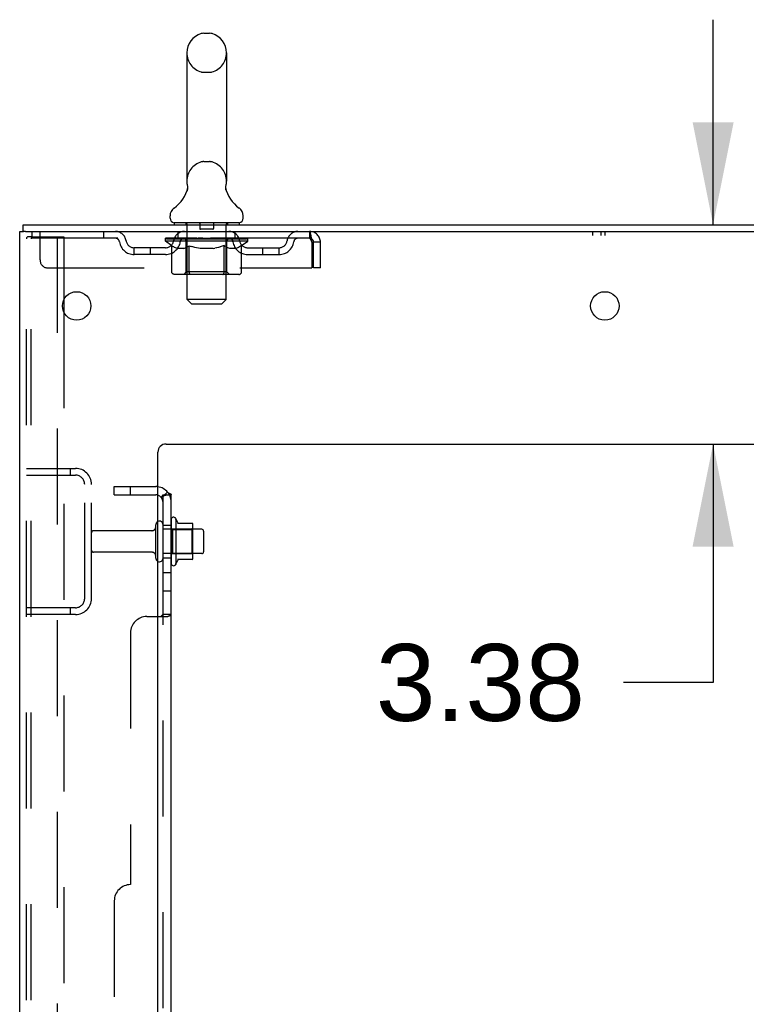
# Model space of a CAD drawing. Header units: inches. Extents: x 0 to 268, y 0 to 174.
# Tile 8 of 30: x 11 to 22, y 116 to 131. Entities that reach past the tile are written whole.
import ezdxf

# ---------------------------------------------------------------- set-up
doc = ezdxf.new("R2010")
doc.units = ezdxf.units.IN
doc.header["$LTSCALE"] = 14.749625
doc.header["$MEASUREMENT"] = 0
doc.linetypes.add('HIDDEN', pattern=[0.2, 0.1, -0.1])
doc.layers.get('0').update_dxf_attribs({"linetype": 'CONTINUOUS'})
for name, color, linetype in [('DEFAULT_2', 8, 'HIDDEN'), ('DIMENSIONS', 7, 'CONTINUOUS'), ('SUBPANEL', 7, 'CONTINUOUS'), ('WITNESSMARKS', 7, 'CONTINUOUS')]:
    doc.layers.add(name, color=color, linetype=linetype)
doc.styles.get("Standard").update_dxf_attribs({"font": 'arial.ttf'})
doc.dimstyles.new('DIMSTYLE_1', dxfattribs={"dimtxt": 1.183125, "dimasz": 1.5775, "dimexe": 0.09, "dimexo": 0.07, "dimgap": 0.0375, "dimtad": 0, "dimtih": 1, "dimtoh": 1, "dimzin": 4, "dimdsep": 46, "dimtxsty": 'Standard', "dimblk": '_FILLED', "dimblk1": '_FILLED', "dimblk2": '_FILLED', "dimcen": 0.09, "dimadec": 3, "dimazin": 1, "dimtfac": 1, "dimtdec": 3, "dimtofl": 0, "dimtmove": 0, "dimatfit": 3, "dimldrblk": '_FILLED', "dimfxl": 0, "dimtolj": 1, "dimtzin": 4, "dimarcsym": 0})

# ---------------------------------------------------------------- blocks, each defined once
blk = doc.blocks.new('_FILLED')
at = {"color": 0, "linetype": 'ByBlock'}
blk.add_solid([(0, 0), (-1, 0.2), (-1, -0.2)], dxfattribs=at)
blk = doc.blocks.new('*D13')
at = {"layer": 'DIMENSIONS', "color": 2, "linetype": 'Continuous'}
for p, q in [((21.664, 127.849), (21.664, 131.004)), ((21.664, 124.474), (21.664, 120.805)), ((21.664, 120.805), (20.284, 120.805))]:
    blk.add_line(p, q, dxfattribs=at)
at = {"layer": 'DIMENSIONS', "color": 2, "linetype": 'Continuous', "xscale": 1.5775, "yscale": 1.5775, "zscale": 1.5775}
for p, rotation in [((21.664, 127.849), 270), ((21.664, 124.474), 90)]:
    blk.add_blockref('_FILLED', p, dxfattribs=dict(at, rotation=rotation))
at = {"layer": 'DIMENSIONS', "color": 2, "linetype": 'Continuous', "insert": (19.692, 121.396), "char_height": 1.1831, "width": 3.21511, "attachment_point": 3, "line_spacing_factor": 0.9}
blk.add_mtext('3.38', dxfattribs=at)

msp = doc.modelspace()

# ---------------------------------------------------------------- linework, layer by layer
at = {"color": 7, "linetype": 'Continuous'}
for p, q in [((13.83, 130.795), (13.917, 130.795)), ((13.568, 130.495), (13.568, 128.52)), ((14.18, 130.495), (14.18, 128.52)), ((13.574, 128.377), (13.572, 128.372)), ((14.168, 128.431), (14.169, 128.436)), ((14.168, 128.426), (14.168, 128.431)), ((14.168, 128.421), (14.168, 128.426)), ((14.168, 128.416), (14.168, 128.421)), ((14.168, 128.411), (14.168, 128.416)), ((14.168, 128.406), (14.168, 128.411)), ((14.169, 128.401), (14.168, 128.406)), ((14.169, 128.436), (14.17, 128.441)), ((14.169, 128.396), (14.169, 128.401)), ((14.17, 128.391), (14.169, 128.396)), ((14.171, 128.387), (14.17, 128.391)), ((14.171, 128.446), (14.171, 128.45)), ((14.172, 128.383), (14.171, 128.387)), ((13.311, 127.948), (13.311, 127.988)), ((14.436, 127.948), (14.436, 127.988)), ((11.051, 127.745), (11.051, 127.849)), ((13.374, 127.879), (13.374, 127.849)), ((14.374, 127.879), (13.374, 127.879)), ((14.374, 127.879), (14.374, 127.849)), ((11.089, 127.745), (11.055, 127.745)), ((13.398, 123.33), (13.398, 122.619)), ((13.653, 123.252), (13.425, 123.252)), ((13.664, 122.719), (13.664, 123.23)), ((13.798, 123.162), (13.664, 123.162)), ((13.828, 123.132), (13.828, 122.817)), ((13.798, 122.787), (13.664, 122.787)), ((13.653, 122.697), (13.425, 122.697))]:
    msp.add_line(p, q, dxfattribs=at)
at = {"color": 3, "linetype": 'Continuous'}
for p, q in [((11.051, 127.849), (28.752, 127.849)), ((10.999, 47.953), (10.999, 127.745)), ((10.999, 127.745), (11.055, 127.745)), ((11.089, 127.745), (28.752, 127.745)), ((11.678, 126.697), (11.678, 126.502)), ((13.249, 124.474), (25.124, 124.474)), ((13.124, 49.974), (13.124, 124.349))]:
    msp.add_line(p, q, dxfattribs=at)
at = {"color": 7, "linetype": 'Continuous'}
for points in [[(13.576, 128.45), (13.577, 128.446), (13.578, 128.441), (13.578, 128.436), (13.579, 128.431), (13.579, 128.426), (13.579, 128.421), (13.579, 128.416), (13.579, 128.411), (13.579, 128.406), (13.579, 128.401), (13.578, 128.396), (13.577, 128.391), (13.576, 128.387), (13.575, 128.382), (13.574, 128.377)], [(14.17, 128.441), (14.171, 128.446), (14.171, 128.45)]]:
    msp.add_lwpolyline(points, dxfattribs=at)
at = {"color": 3, "linetype": 'Continuous'}
for centre in [(11.874, 126.599), (19.999, 126.599)]:
    msp.add_circle(centre, 0.219, dxfattribs=at)
at = {"color": 7, "linetype": 'Continuous'}
for centre, radius, start, end in [((13.874, 130.495), 0.306, 105.6303, 180), ((13.83, 130.651), 0.144, 90, 105.6303), ((13.917, 130.651), 0.144, 74.3697, 90), ((13.874, 130.495), 0.306, 0, 74.3697), ((13.874, 128.52), 0.306, 180, 193.2053), ((13.874, 128.52), 0.306, 346.7947, 360), ((13.076, 128.536), 0.523, 304.6624, 347.2389), ((14.672, 128.536), 0.523, 192.7611, 235.3376), ((13.455, 127.988), 0.144, 124.6624, 180), ((14.292, 127.988), 0.144, 360, 55.3376), ((13.38, 127.948), 0.069, 180, 265), ((14.367, 127.948), 0.069, 275, 360), ((13.148, 123.232), 0.055, 360, 115.9094), ((13.366, 123.309), 0.0384, 34.4497, 180), ((12.797, 122.974), 0.698, 23.9679, 30.6631), ((13.444, 123.262), 0.01, 203.9679, 270), ((13.653, 123.242), 0.01, 5.1938, 90), ((13.522, 123.23), 0.141, 0, 5.2081), ((13.798, 123.132), 0.03, 360, 90), ((13.798, 122.817), 0.03, 270, 0), ((13.148, 122.717), 0.055, 244.0906, 0), ((13.366, 122.64), 0.0384, 180, 325.5503), ((12.797, 122.974), 0.698, 329.3369, 336.0321), ((13.444, 122.687), 0.01, 90, 156.0321), ((13.653, 122.707), 0.01, 270, 354.8062), ((13.522, 122.719), 0.141, 354.7919, 360)]:
    msp.add_arc(centre, radius, start, end, dxfattribs=at)
at = {"color": 3, "linetype": 'Continuous'}
msp.add_arc((13.249, 124.349), 0.125, 90, 180, dxfattribs=at)
at = {"layer": 'DEFAULT_2', "color": 8, "linetype": 'HIDDEN'}
for p, q in [((13.83, 130.195), (13.917, 130.195)), ((13.83, 128.82), (13.917, 128.82)), ((13.554, 127.879), (13.554, 127.849)), ((13.574, 126.698), (13.574, 127.849)), ((13.769, 127.869), (13.769, 127.789)), ((13.969, 127.779), (13.779, 127.779)), ((13.979, 127.869), (13.979, 127.789)), ((14.174, 126.698), (14.174, 127.849)), ((14.194, 127.879), (14.194, 127.849)), ((11.103, 48.067), (11.103, 127.632)), ((11.197, 127.662), (11.124, 127.662)), ((11.176, 48.067), (11.176, 127.632)), ((11.186, 127.745), (11.186, 127.641)), ((15.457, 127.641), (11.186, 127.641)), ((11.197, 127.662), (11.678, 127.662)), ((11.311, 127.308), (11.311, 127.745)), ((11.574, 127.662), (11.574, 48.037)), ((11.678, 127.662), (11.678, 126.697)), ((12.286, 127.745), (12.286, 127.641)), ((13.24, 127.595), (13.24, 127.641)), ((13.25, 127.635), (13.25, 127.641)), ((13.259, 127.632), (13.259, 127.635)), ((13.259, 127.632), (14.489, 127.632)), ((13.267, 127.632), (13.267, 127.635)), ((13.268, 127.632), (13.268, 127.635)), ((13.279, 127.635), (13.279, 127.641)), ((13.295, 127.632), (13.295, 127.635)), ((13.297, 127.632), (13.297, 127.635)), ((13.325, 127.635), (13.325, 127.641)), ((13.34, 127.632), (13.34, 127.635)), ((13.342, 127.632), (13.342, 127.635)), ((13.547, 127.635), (13.345, 127.635)), ((13.388, 127.635), (13.388, 127.641)), ((13.39, 127.632), (13.39, 127.635)), ((13.391, 127.632), (13.391, 127.635)), ((13.394, 127.632), (13.394, 127.635)), ((13.401, 127.632), (13.401, 127.635)), ((13.401, 127.632), (13.401, 127.635)), ((13.404, 127.632), (13.404, 127.635)), ((13.408, 127.632), (13.408, 127.636)), ((13.412, 127.632), (13.412, 127.635)), ((13.426, 127.632), (13.426, 127.635)), ((13.436, 127.641), (13.436, 127.745)), ((13.444, 127.632), (13.444, 127.635)), ((13.445, 127.632), (13.445, 127.637)), ((13.465, 127.632), (13.465, 127.635)), ((13.467, 127.635), (13.467, 127.641)), ((13.476, 127.632), (13.476, 127.635)), ((13.48, 127.632), (13.48, 127.635)), ((13.49, 127.632), (13.49, 127.635)), ((13.501, 127.632), (13.501, 127.639)), ((13.516, 127.632), (13.516, 127.635)), ((13.519, 127.632), (13.519, 127.635)), ((13.547, 127.632), (13.547, 127.635)), ((13.614, 127.635), (13.552, 127.635)), ((13.557, 127.635), (13.557, 127.641)), ((13.564, 127.632), (13.564, 127.635)), ((13.568, 127.632), (13.568, 127.635)), ((13.574, 127.632), (13.574, 127.64)), ((13.579, 127.632), (13.579, 127.635)), ((13.59, 127.632), (13.59, 127.635)), ((13.614, 127.632), (13.614, 127.635)), ((13.689, 127.635), (13.629, 127.635)), ((13.65, 127.632), (13.65, 127.635)), ((13.657, 127.635), (13.657, 127.641)), ((13.661, 127.632), (13.661, 127.635)), ((13.663, 127.632), (13.663, 127.641)), ((13.666, 127.632), (13.666, 127.635)), ((13.673, 127.632), (13.673, 127.635)), ((13.689, 127.632), (13.689, 127.635)), ((13.769, 127.635), (13.715, 127.635)), ((13.728, 127.632), (13.728, 127.635)), ((13.759, 127.635), (13.874, 127.641)), ((13.764, 127.635), (13.764, 127.641)), ((13.764, 127.635), (13.764, 127.641)), ((13.764, 127.641), (13.764, 127.641)), ((13.764, 127.632), (13.764, 127.635)), ((13.768, 127.632), (13.768, 127.635)), ((13.769, 127.632), (13.769, 127.635)), ((13.769, 127.632), (13.769, 127.635)), ((13.853, 127.635), (13.805, 127.635)), ((13.81, 127.632), (13.81, 127.635)), ((13.853, 127.632), (13.853, 127.635)), ((13.871, 127.635), (13.871, 127.635)), ((13.871, 127.632), (13.871, 127.635)), ((13.871, 127.632), (13.871, 127.635)), ((13.874, 127.635), (13.874, 127.641)), ((13.874, 127.641), (13.988, 127.635)), ((13.876, 127.632), (13.876, 127.635)), ((13.876, 127.632), (13.876, 127.635)), ((13.876, 127.635), (13.876, 127.635)), ((13.894, 127.632), (13.894, 127.635)), ((13.894, 127.635), (13.943, 127.635)), ((13.937, 127.632), (13.937, 127.635)), ((13.978, 127.632), (13.978, 127.635)), ((13.978, 127.632), (13.978, 127.635)), ((13.978, 127.635), (14.033, 127.635)), ((13.979, 127.632), (13.979, 127.635)), ((13.983, 127.635), (13.983, 127.641)), ((13.983, 127.641), (13.984, 127.641)), ((13.983, 127.632), (13.983, 127.635)), ((13.984, 127.635), (13.984, 127.641)), ((14.019, 127.632), (14.019, 127.635)), ((14.059, 127.632), (14.059, 127.635)), ((14.059, 127.635), (14.118, 127.635)), ((14.074, 127.632), (14.074, 127.635)), ((14.081, 127.632), (14.081, 127.635)), ((14.084, 127.632), (14.084, 127.641)), ((14.086, 127.632), (14.086, 127.635)), ((14.09, 127.635), (14.09, 127.641)), ((14.097, 127.632), (14.097, 127.635)), ((14.133, 127.632), (14.133, 127.635)), ((14.134, 127.635), (14.195, 127.635)), ((14.158, 127.632), (14.158, 127.635)), ((14.169, 127.632), (14.169, 127.635)), ((14.173, 127.632), (14.173, 127.64)), ((14.179, 127.632), (14.179, 127.635)), ((14.183, 127.632), (14.183, 127.635)), ((14.19, 127.635), (14.19, 127.641)), ((14.2, 127.632), (14.2, 127.635)), ((14.2, 127.635), (14.507, 127.635)), ((14.228, 127.632), (14.228, 127.635)), ((14.231, 127.632), (14.231, 127.635)), ((14.246, 127.632), (14.246, 127.639)), ((14.258, 127.632), (14.258, 127.635)), ((14.267, 127.632), (14.267, 127.635)), ((14.271, 127.632), (14.271, 127.635)), ((14.281, 127.635), (14.281, 127.641)), ((14.282, 127.632), (14.282, 127.635)), ((14.302, 127.632), (14.302, 127.637)), ((14.303, 127.632), (14.303, 127.635)), ((14.311, 127.641), (14.311, 127.745)), ((14.321, 127.632), (14.321, 127.635)), ((14.335, 127.632), (14.335, 127.635)), ((14.34, 127.632), (14.34, 127.636)), ((14.343, 127.632), (14.343, 127.635)), ((14.346, 127.632), (14.346, 127.635)), ((14.346, 127.632), (14.346, 127.635)), ((14.354, 127.632), (14.354, 127.635)), ((14.357, 127.632), (14.357, 127.635)), ((14.357, 127.632), (14.357, 127.635)), ((14.359, 127.635), (14.359, 127.641)), ((14.385, 127.638), (14.506, 127.639)), ((14.385, 127.635), (14.385, 127.638)), ((14.405, 127.632), (14.405, 127.635)), ((14.408, 127.632), (14.408, 127.635)), ((14.422, 127.635), (14.422, 127.641)), ((14.451, 127.632), (14.451, 127.635)), ((14.452, 127.632), (14.452, 127.635)), ((14.469, 127.635), (14.469, 127.641)), ((14.479, 127.632), (14.479, 127.635)), ((14.48, 127.632), (14.48, 127.635)), ((14.489, 127.632), (14.489, 127.635)), ((14.497, 127.635), (14.497, 127.641)), ((14.506, 127.635), (14.506, 127.639)), ((14.507, 127.595), (14.507, 127.635)), ((15.457, 127.745), (15.457, 127.641)), ((12.759, 127.39), (12.759, 127.494)), ((13.242, 127.494), (12.759, 127.494)), ((13.009, 127.39), (13.009, 127.494)), ((13.34, 127.525), (13.24, 127.595)), ((14.507, 127.595), (13.24, 127.595)), ((13.34, 127.12), (13.34, 127.525)), ((13.34, 127.525), (13.354, 127.516)), ((13.367, 127.507), (13.354, 127.516)), ((13.381, 127.5), (13.367, 127.507)), ((13.394, 127.493), (13.381, 127.5)), ((13.408, 127.488), (13.394, 127.493)), ((13.421, 127.483), (13.408, 127.488)), ((13.525, 127.483), (13.421, 127.483)), ((13.525, 127.483), (13.539, 127.488)), ((13.552, 127.494), (13.538, 127.488)), ((13.566, 127.5), (13.552, 127.493)), ((13.561, 127.123), (13.561, 127.592)), ((13.579, 127.508), (13.565, 127.5)), ((13.593, 127.516), (13.579, 127.508)), ((13.607, 127.526), (13.593, 127.516)), ((13.607, 127.12), (13.607, 127.526)), ((13.607, 127.526), (13.636, 127.516)), ((13.664, 127.507), (13.636, 127.516)), ((13.692, 127.5), (13.664, 127.508)), ((13.72, 127.493), (13.692, 127.5)), ((13.747, 127.488), (13.719, 127.493)), ((13.775, 127.483), (13.747, 127.488)), ((13.973, 127.483), (13.775, 127.483)), ((13.973, 127.483), (14.001, 127.488)), ((14.029, 127.494), (14, 127.488)), ((14.057, 127.5), (14.028, 127.493)), ((14.085, 127.508), (14.056, 127.5)), ((14.113, 127.517), (14.084, 127.508)), ((14.142, 127.527), (14.113, 127.517)), ((14.142, 127.12), (14.142, 127.527)), ((14.142, 127.527), (14.157, 127.517)), ((14.172, 127.508), (14.157, 127.517)), ((14.186, 127.5), (14.172, 127.508)), ((14.186, 127.123), (14.186, 127.592)), ((14.201, 127.493), (14.186, 127.5)), ((14.215, 127.488), (14.2, 127.493)), ((14.229, 127.483), (14.215, 127.488)), ((14.323, 127.483), (14.229, 127.483)), ((14.323, 127.483), (14.337, 127.488)), ((14.352, 127.493), (14.337, 127.488)), ((14.366, 127.5), (14.351, 127.493)), ((14.38, 127.508), (14.366, 127.5)), ((14.395, 127.517), (14.38, 127.508)), ((14.41, 127.527), (14.395, 127.517)), ((14.41, 127.527), (14.507, 127.595)), ((14.41, 127.12), (14.41, 127.527)), ((14.505, 127.494), (14.988, 127.494)), ((14.738, 127.39), (14.738, 127.494)), ((14.988, 127.39), (14.988, 127.494)), ((15.49, 127.578), (15.49, 127.183)), ((15.52, 127.183), (15.52, 127.578)), ((15.624, 127.578), (15.52, 127.578)), ((15.624, 127.183), (15.624, 127.578)), ((13.242, 127.39), (12.759, 127.39)), ((14.505, 127.39), (14.988, 127.39)), ((11.436, 127.183), (15.49, 127.183)), ((15.624, 127.183), (15.52, 127.183)), ((14.367, 127.083), (13.382, 127.083)), ((13.561, 127.123), (13.521, 127.083)), ((14.186, 127.123), (13.561, 127.123)), ((13.619, 127.088), (13.616, 127.09)), ((13.623, 127.084), (13.621, 127.086)), ((13.626, 127.083), (13.623, 127.084)), ((13.629, 127.083), (13.626, 127.083)), ((14.186, 127.123), (14.226, 127.083)), ((13.643, 126.629), (13.574, 126.698)), ((14.174, 126.698), (13.574, 126.698)), ((14.105, 126.629), (14.174, 126.698)), ((13.643, 126.629), (14.105, 126.629)), ((11.678, 126.502), (11.678, 111.197)), ((11.103, 124.099), (11.856, 124.099)), ((11.103, 123.995), (11.856, 123.995)), ((11.775, 124.099), (11.775, 123.995)), ((11.999, 122.096), (11.999, 123.853)), ((12.103, 122.096), (12.103, 123.853)), ((13.093, 122.717), (13.093, 123.232)), ((13.203, 122.717), (13.203, 123.232)), ((13.328, 123.309), (13.328, 122.64)), ((13.03, 123.139), (12.133, 123.139)), ((13.664, 123.162), (13.203, 123.162)), ((13.348, 123.158), (13.328, 123.178)), ((13.348, 123.158), (13.348, 122.791)), ((13.348, 123.158), (13.644, 123.158)), ((13.644, 123.158), (13.664, 123.178)), ((13.644, 123.158), (13.644, 122.791)), ((13.03, 122.809), (12.133, 122.809)), ((13.664, 122.787), (13.203, 122.787)), ((13.348, 122.791), (13.328, 122.771)), ((13.348, 122.791), (13.644, 122.791)), ((13.644, 122.791), (13.664, 122.771)), ((11.856, 121.953), (11.103, 121.953)), ((11.856, 121.849), (11.103, 121.849)), ((11.775, 121.953), (11.775, 121.849))]:
    msp.add_line(p, q, dxfattribs=at)
for points in [[(11.124, 127.662), (11.118, 127.661), (11.113, 127.658), (11.109, 127.653), (11.105, 127.647), (11.103, 127.64), (11.103, 127.632)], [(11.197, 127.662), (11.192, 127.661), (11.187, 127.658), (11.182, 127.653), (11.179, 127.647), (11.177, 127.64), (11.176, 127.632)], [(15.457, 127.745), (15.459, 127.744), (15.461, 127.741), (15.464, 127.736), (15.466, 127.729), (15.468, 127.72), (15.471, 127.709), (15.473, 127.697), (15.475, 127.683), (15.478, 127.667), (15.48, 127.651), (15.483, 127.634), (15.485, 127.616), (15.487, 127.597), (15.49, 127.578)], [(15.457, 127.641), (15.459, 127.641), (15.461, 127.64), (15.464, 127.638), (15.466, 127.635), (15.468, 127.632), (15.471, 127.628), (15.473, 127.623), (15.475, 127.618), (15.478, 127.612), (15.48, 127.606), (15.483, 127.599), (15.485, 127.592), (15.487, 127.586), (15.49, 127.578)], [(13.382, 127.083), (13.377, 127.083), (13.372, 127.084), (13.367, 127.086), (13.362, 127.088), (13.358, 127.09), (13.353, 127.093), (13.35, 127.097), (13.346, 127.101), (13.343, 127.105), (13.341, 127.11), (13.34, 127.115), (13.34, 127.12)], [(13.608, 127.11), (13.607, 127.115), (13.607, 127.12)], [(13.609, 127.105), (13.608, 127.11), (13.607, 127.115), (13.607, 127.12)], [(13.621, 127.086), (13.619, 127.088), (13.616, 127.09), (13.614, 127.093), (13.612, 127.097), (13.61, 127.101), (13.609, 127.105)], [(13.614, 127.093), (13.612, 127.097), (13.61, 127.101)], [(14.121, 127.083), (14.124, 127.083), (14.126, 127.084), (14.129, 127.086), (14.131, 127.088), (14.133, 127.09), (14.136, 127.093), (14.137, 127.097), (14.139, 127.101), (14.141, 127.105), (14.142, 127.11), (14.142, 127.115), (14.142, 127.12)], [(14.367, 127.083), (14.372, 127.083), (14.377, 127.084), (14.382, 127.086), (14.387, 127.088), (14.392, 127.09), (14.396, 127.093), (14.4, 127.097), (14.403, 127.101), (14.406, 127.105), (14.408, 127.11), (14.41, 127.115), (14.41, 127.12)]]:
    msp.add_lwpolyline(points, dxfattribs=at)
for centre, radius, start, end in [((13.874, 130.495), 0.306, 180, 254.3697), ((13.874, 130.495), 0.306, 285.6303, 360), ((13.83, 130.339), 0.144, 254.3697, 270), ((13.917, 130.339), 0.144, 270, 285.6303), ((13.874, 128.52), 0.306, 105.6303, 180), ((13.83, 128.676), 0.144, 90, 105.6303), ((13.917, 128.676), 0.144, 74.3697, 90), ((13.874, 128.52), 0.306, 0, 74.3697), ((13.38, 127.948), 0.069, 265, 270), ((13.544, 127.849), 0.03, 0, 90), ((13.759, 127.869), 0.01, 0, 90), ((13.779, 127.789), 0.01, 180, 270), ((13.969, 127.789), 0.01, 270, 360), ((13.989, 127.869), 0.01, 90, 180), ((14.204, 127.849), 0.03, 90, 180), ((14.367, 127.948), 0.069, 270, 275), ((12.47, 127.578), 0.167, 8.0716, 90), ((12.47, 127.579), 0.0625, 7.9863, 90), ((12.759, 127.619), 0.125, 188.0716, 270), ((13.242, 127.619), 0.125, 270, 351.9284), ((13.531, 127.578), 0.167, 90, 171.9284), ((13.531, 127.579), 0.0625, 90, 172.0137), ((13.521, 127.592), 0.0398, 0, 90), ((14.226, 127.592), 0.0398, 90, 180), ((14.216, 127.578), 0.167, 8.0716, 90), ((14.217, 127.579), 0.0625, 7.9863, 90), ((14.505, 127.619), 0.125, 188.0716, 270), ((14.988, 127.619), 0.125, 270, 351.9284), ((15.277, 127.578), 0.167, 90, 171.9284), ((15.277, 127.579), 0.0625, 90, 172.0137), ((15.457, 127.578), 0.167, 0, 90), ((15.457, 127.578), 0.063, 0, 90), ((12.759, 127.619), 0.229, 187.9863, 270), ((13.242, 127.619), 0.229, 270, 352.0137), ((14.505, 127.619), 0.229, 187.9863, 270), ((14.988, 127.619), 0.229, 270, 352.0137), ((11.436, 127.308), 0.125, 180, 270), ((11.856, 123.853), 0.246, 0, 90), ((11.856, 123.853), 0.142, 0, 90), ((13.03, 123.202), 0.0625, 270, 360), ((13.148, 123.232), 0.055, 115.9094, 180), ((12.133, 123.109), 0.03, 90, 180), ((12.133, 122.839), 0.03, 180, 270), ((13.03, 122.747), 0.0625, 0, 90), ((13.148, 122.717), 0.055, 180, 244.0906), ((11.856, 122.096), 0.246, 270, 360), ((11.856, 122.096), 0.142, 270, 360)]:
    msp.add_arc(centre, radius, start, end, dxfattribs=at)
for centre, major_axis, ratio, start_param, end_param in [((13.874, 127.641), (0.633, 0.007), 0.05963, 2.96643, 3.140963), ((13.22, 127.63), (0.198, 0), 0.060556, 0.430652, 1.470503), ((13.874, 127.641), (0.633, 0), 0.060556, -3.141593, -2.96706), ((13.22, 127.623), (0.198, 0.002), 0.05963, 1.376596, 1.469874), ((13.874, 127.641), (0.633, 0.013), 0.05688, 2.791345, 2.965878), ((13.196, 127.63), (0.198, 0.002), 0.05963, 0.25549, 1.295341), ((13.265, 127.63), (0.198, -0.002), 0.05963, 0.605815, 1.645666), ((13.874, 127.641), (0.633, -0.007), 0.05963, -2.96643, -2.791898), ((13.265, 127.623), (0.198, 0), 0.060556, 1.551758, 1.645036), ((13.196, 127.623), (0.198, 0.004), 0.05688, 1.20151, 1.294789), ((13.266, 127.625), (0.164, 0.002), 0.05963, 1.065228, 1.614276), ((13.246, 127.625), (0.164, 0.003), 0.05688, 0.890143, 1.43919), ((13.304, 127.625), (0.164, 0), 0.060556, 1.240391, 1.789438), ((13.874, 127.641), (0.633, 0.019), 0.052395, 2.616403, 2.790936), ((13.192, 127.63), (0.198, 0.004), 0.05688, 0.080405, 1.120256), ((13.327, 127.63), (0.198, -0.004), 0.05688, 0.7809, 1.820751), ((13.874, 127.641), (0.633, -0.013), 0.05688, -2.791345, -2.616812), ((13.327, 127.623), (0.198, -0.002), 0.05963, 1.72692, 1.820198), ((13.192, 127.623), (0.198, 0.006), 0.052395, 1.026568, 1.119847), ((13.245, 127.625), (0.164, 0.005), 0.052395, 0.715201, 1.264248), ((13.36, 127.625), (0.164, -0.002), 0.05963, 1.415553, 1.9646), ((13.874, 127.641), (0.633, 0.025), 0.046319, 2.441654, 2.616187), ((13.407, 127.63), (0.198, -0.006), 0.052395, 0.955842, 1.995693), ((13.209, 127.63), (0.198, 0.006), 0.052395, -0.094537, 0.945314), ((13.874, 127.641), (0.633, -0.019), 0.052395, -2.616403, -2.44187), ((13.407, 127.623), (0.198, -0.004), 0.05688, 1.902006, 1.995284), ((13.209, 127.623), (0.198, 0.008), 0.046319, 0.851819, 0.945098), ((13.264, 127.625), (0.164, 0.006), 0.046319, 0.540452, 1.089499), ((13.431, 127.625), (0.164, -0.003), 0.05688, 1.590638, 2.139686), ((13.874, 127.641), (0.633, 0.029), 0.038841, 2.267123, 2.441656), ((13.5, 127.63), (0.198, -0.008), 0.046319, 1.130591, 2.170442), ((13.247, 127.63), (0.198, 0.008), 0.046319, -0.269286, 0.770565), ((13.874, 127.641), (0.633, -0.025), 0.046319, -2.441654, -2.267121), ((13.5, 127.623), (0.198, -0.006), 0.052395, 2.076947, 2.170226), ((13.247, 127.623), (0.198, 0.009), 0.038841, 0.677289, 0.770567), ((13.301, 127.625), (0.164, 0.008), 0.038841, 0.365921, 0.914969), ((13.515, 127.625), (0.164, -0.005), 0.052395, 1.76558, 2.314627), ((13.874, 127.641), (0.633, 0.033), 0.030195, 2.09281, 2.267343), ((13.605, 127.63), (0.198, -0.009), 0.038841, 1.305122, 2.344973), ((13.303, 127.63), (0.198, 0.009), 0.038841, -0.443817, 0.596034), ((13.874, 127.641), (0.633, -0.029), 0.038841, -2.267123, -2.092591), ((13.605, 127.623), (0.198, -0.008), 0.046319, 2.251696, 2.344975), ((13.303, 127.623), (0.198, 0.01), 0.030195, 0.502975, 0.596254), ((13.355, 127.625), (0.164, 0.009), 0.030195, 0.191608, 0.740655), ((13.611, 127.625), (0.164, -0.006), 0.046319, 1.940329, 2.489376), ((13.376, 127.63), (0.198, 0.01), 0.030195, -0.61813, 0.421721), ((13.874, 127.641), (0.633, 0.036), 0.020645, 1.918687, 2.09322), ((13.718, 127.63), (0.198, -0.01), 0.030195, 1.479435, 2.519286), ((13.874, 127.641), (0.633, -0.033), 0.030195, -2.09281, -1.918277), ((13.718, 127.623), (0.198, -0.009), 0.038841, 2.426227, 2.519505), ((13.376, 127.623), (0.198, 0.011), 0.020645, 0.328852, 0.422131), ((13.425, 127.625), (0.164, 0.009), 0.020645, 0.017485, 0.566532), ((13.714, 127.625), (0.164, -0.008), 0.038841, 2.11486, 2.663907), ((13.465, 127.63), (0.198, 0.011), 0.020645, -0.792253, 0.247598), ((13.874, 127.641), (0.633, 0.038), 0.010478, 1.744704, 1.919237), ((13.835, 127.63), (0.198, -0.011), 0.020645, 1.653558, 2.693409), ((13.874, 127.641), (0.633, -0.036), 0.020645, -1.918687, -1.744154), ((13.835, 127.623), (0.198, -0.01), 0.030195, 2.60054, 2.693819), ((13.465, 127.623), (0.198, 0.012), 0.010478, 0.154869, 0.248148), ((13.509, 127.625), (0.164, 0.01), 0.010478, 6.126688, 6.675735), ((13.822, 127.625), (0.164, -0.009), 0.030195, 2.289173, 2.83822), ((13.566, 127.63), (0.198, 0.012), 0.010478, -0.966236, -0.000846), ((13.954, 127.63), (0.198, -0.012), 0.010478, 1.827541, 2.867392), ((13.874, 127.641), (0.633, -0.038), 0.010478, -1.744704, -1.570171), ((13.954, 127.623), (0.198, -0.011), 0.020645, 2.774664, 2.867942), ((13.932, 127.625), (0.164, -0.009), 0.020645, 2.463296, 3.012344), ((13.793, 127.63), (0.198, 0.012), 0.010478, 0.274201, 1.314052), ((13.707, 127.625), (0.164, 0.01), 0.010478, -0.000483, 0.504314), ((13.676, 127.623), (0.198, 0.012), 0.010478, 0.099668, 0.192946), ((13.874, 127.641), (0.633, 0.038), 0.010478, -1.571421, -1.396888), ((14.071, 127.623), (0.198, -0.012), 0.010478, 2.948646, 3.041925), ((14.04, 127.625), (0.164, -0.01), 0.010478, 2.637279, 3.142076), ((13.912, 127.63), (0.198, 0.011), 0.020645, 0.448184, 1.488034), ((13.815, 127.625), (0.164, 0.009), 0.020645, 0.129249, 0.678296), ((13.793, 127.623), (0.198, 0.011), 0.020645, 0.273651, 0.366929), ((14.181, 127.63), (0.198, -0.012), 0.010478, -3.140747, -2.175357), ((13.874, 127.641), (0.633, 0.036), 0.020645, -1.397439, -1.222906), ((13.874, 127.641), (0.633, -0.038), 0.010478, 1.222355, 1.396888), ((14.029, 127.63), (0.198, 0.01), 0.030195, 0.622307, 1.662158), ((13.925, 127.625), (0.164, 0.009), 0.030195, 0.303372, 0.852419), ((14.238, 127.625), (0.164, -0.01), 0.010478, 2.749043, 3.29809), ((14.282, 127.63), (0.198, -0.011), 0.020645, 2.893995, 3.933846), ((13.912, 127.623), (0.198, 0.01), 0.030195, 0.447774, 0.541052), ((14.282, 127.623), (0.198, -0.012), 0.010478, 2.893445, 2.986723), ((13.874, 127.641), (0.633, 0.033), 0.030195, -1.223315, -1.048783), ((13.874, 127.641), (0.633, -0.036), 0.020645, 1.048373, 1.222906), ((14.142, 127.63), (0.198, 0.009), 0.038841, 0.79662, 1.836471), ((14.033, 127.625), (0.164, 0.008), 0.038841, 0.477686, 1.026733), ((14.322, 127.625), (0.164, -0.009), 0.020645, 2.57506, 3.124108), ((14.371, 127.63), (0.198, -0.01), 0.030195, 2.719872, 3.759723), ((14.247, 127.63), (0.198, 0.008), 0.046319, 0.971151, 2.011002), ((14.029, 127.623), (0.198, 0.009), 0.038841, 0.622087, 0.715366), ((14.371, 127.623), (0.198, -0.011), 0.020645, 2.719462, 2.812741), ((13.874, 127.641), (0.633, 0.029), 0.038841, -1.049002, -0.874469), ((13.874, 127.641), (0.633, -0.033), 0.030195, 0.87425, 1.048783), ((14.136, 127.625), (0.164, 0.006), 0.046319, 0.652216, 1.201263), ((14.341, 127.63), (0.198, 0.006), 0.052395, 1.1459, 2.185751), ((14.392, 127.625), (0.164, -0.009), 0.030195, 2.400937, 2.949985), ((14.444, 127.63), (0.198, -0.009), 0.038841, 2.545558, 3.585409), ((14.232, 127.625), (0.164, 0.005), 0.052395, 0.826965, 1.376012), ((14.142, 127.623), (0.198, 0.008), 0.046319, 0.796618, 0.889896), ((14.444, 127.623), (0.198, -0.01), 0.030195, 2.545339, 2.638617), ((14.42, 127.63), (0.198, 0.004), 0.05688, 1.320842, 2.360692), ((13.874, 127.641), (0.633, 0.025), 0.046319, -0.874471, -0.699939), ((13.874, 127.641), (0.633, -0.029), 0.038841, 0.699936, 0.874469), ((14.501, 127.63), (0.198, -0.008), 0.046319, 2.371028, 3.410879), ((14.446, 127.625), (0.164, -0.008), 0.038841, 2.226624, 2.775671), ((14.483, 127.63), (0.198, 0.002), 0.05963, 1.495927, 2.535778), ((14.316, 127.625), (0.164, 0.003), 0.05688, 1.001907, 1.550954), ((14.538, 127.63), (0.198, -0.006), 0.052395, 2.196279, 3.23613), ((14.483, 127.625), (0.164, -0.006), 0.046319, 2.052093, 2.601141), ((14.247, 127.623), (0.198, 0.006), 0.052395, 0.971367, 1.064645), ((14.501, 127.623), (0.198, -0.009), 0.038841, 2.371026, 2.464304), ((14.527, 127.63), (0.198, 0), 0.060556, 2.364024, 2.71094), ((14.555, 127.63), (0.198, -0.004), 0.05688, 2.021337, 3.061188), ((13.874, 127.641), (0.633, 0.019), 0.052395, -0.699723, -0.52519), ((13.874, 127.641), (0.633, -0.025), 0.046319, 0.525406, 0.699939), ((14.551, 127.63), (0.198, -0.002), 0.05963, 1.846251, 2.886102), ((14.388, 127.625), (0.164, 0.002), 0.05963, 1.176993, 1.72604), ((14.502, 127.625), (0.164, -0.005), 0.052395, 1.877344, 2.426392), ((14.443, 127.625), (0.164, 0), 0.060556, 1.352155, 1.901202), ((14.501, 127.625), (0.164, -0.003), 0.05688, 1.702402, 2.25145), ((14.481, 127.625), (0.164, -0.002), 0.05963, 1.527317, 2.076364), ((14.341, 127.623), (0.198, 0.004), 0.05688, 1.146309, 1.239587), ((14.538, 127.623), (0.198, -0.008), 0.046319, 2.196495, 2.289773), ((13.874, 127.641), (0.633, 0.013), 0.05688, -0.524781, -0.350248), ((13.874, 127.641), (0.633, -0.019), 0.052395, 0.350657, 0.52519), ((14.527, 127.623), (0.198, -0.002), 0.05963, 1.764997, 1.971333), ((14.42, 127.623), (0.198, 0.002), 0.05963, 1.321394, 1.414673), ((14.555, 127.623), (0.198, -0.006), 0.052395, 2.021746, 2.115024), ((13.874, 127.641), (0.633, 0.007), 0.05963, -0.349695, -0.175162), ((13.874, 127.641), (0.633, -0.013), 0.05688, 0.175715, 0.350248), ((14.483, 127.623), (0.198, 0), 0.060556, 1.496556, 1.589835), ((14.551, 127.623), (0.198, -0.004), 0.05688, 1.846804, 1.940083), ((13.874, 127.641), (0.633, -0.007), 0.05963, 6.27665, 6.458348), ((13.874, 127.641), (0.633, 0), 0.060556, -0.174533, -0.058352)]:
    msp.add_ellipse(centre, major_axis=major_axis, ratio=ratio, start_param=start_param, end_param=end_param, dxfattribs=at)
at = {"layer": 'SUBPANEL', "color": 8, "linetype": 'HIDDEN'}
for p, q in [((12.453, 123.693), (12.453, 123.818)), ((12.453, 123.818), (13.091, 123.818)), ((12.703, 123.693), (12.703, 123.818)), ((12.453, 123.693), (13.091, 123.693)), ((13.227, 123.693), (13.177, 123.652)), ((13.202, 123.691), (13.203, 123.693)), ((13.203, 123.224), (13.328, 123.224)), ((13.203, 122.724), (13.328, 122.724)), ((13.203, 122.496), (13.328, 122.496)), ((13.203, 122.215), (13.328, 122.215)), ((13.202, 121.852), (13.203, 121.854)), ((13.203, 53.845), (13.203, 121.854)), ((12.953, 121.818), (13.124, 121.818)), ((12.703, 121.568), (12.703, 117.693)), ((12.453, 117.443), (12.453, 58.256))]:
    msp.add_line(p, q, dxfattribs=at)
at = {"layer": 'SUBPANEL', "color": 7, "linetype": 'Continuous'}
for p, q in [((13.203, 121.854), (13.203, 123.693)), ((13.203, 123.693), (13.328, 123.693)), ((13.274, 123.732), (13.227, 123.693)), ((13.203, 121.854), (13.328, 121.854))]:
    msp.add_line(p, q, dxfattribs=at)
at = {"layer": 'SUBPANEL', "color": 3, "linetype": 'Continuous'}
for p, q in [((13.328, 52.006), (13.328, 123.693)), ((13.124, 121.818), (13.274, 121.818))]:
    msp.add_line(p, q, dxfattribs=at)
at = {"layer": 'SUBPANEL', "color": 7, "linetype": 'Continuous'}
for points in [[(13.177, 123.652), (13.177, 123.653), (13.177, 123.654), (13.177, 123.655), (13.177, 123.656), (13.178, 123.657), (13.178, 123.659), (13.18, 123.66), (13.181, 123.662), (13.183, 123.664), (13.184, 123.666)], [(13.184, 123.666), (13.188, 123.67), (13.19, 123.672), (13.193, 123.675), (13.195, 123.677), (13.197, 123.68), (13.198, 123.682)], [(13.198, 123.682), (13.2, 123.685), (13.201, 123.687), (13.202, 123.689), (13.202, 123.691)], [(13.177, 121.818), (13.177, 121.82), (13.177, 121.822), (13.177, 121.824), (13.177, 121.826), (13.178, 121.827), (13.178, 121.829), (13.18, 121.831), (13.181, 121.832), (13.183, 121.834), (13.184, 121.835), (13.186, 121.837), (13.188, 121.838)], [(13.188, 121.838), (13.193, 121.841), (13.195, 121.842), (13.197, 121.844), (13.198, 121.846), (13.2, 121.847), (13.201, 121.849), (13.202, 121.85), (13.202, 121.852), (13.203, 121.854)]]:
    msp.add_lwpolyline(points, dxfattribs=at)
at = {"layer": 'SUBPANEL', "color": 8, "linetype": 'HIDDEN'}
for points in [[(13.199, 123.67), (13.199, 123.67), (13.199, 123.67), (13.199, 123.67), (13.199, 123.67), (13.199, 123.671), (13.2, 123.671), (13.2, 123.671), (13.201, 123.672), (13.201, 123.672), (13.202, 123.672), (13.202, 123.673), (13.203, 123.673), (13.204, 123.673), (13.204, 123.674), (13.205, 123.674), (13.206, 123.674), (13.206, 123.675), (13.207, 123.675), (13.208, 123.675), (13.209, 123.676), (13.209, 123.676), (13.21, 123.677), (13.211, 123.677), (13.212, 123.677), (13.212, 123.678), (13.213, 123.678), (13.214, 123.678), (13.215, 123.679), (13.216, 123.679), (13.217, 123.68), (13.218, 123.68), (13.218, 123.68), (13.219, 123.681), (13.22, 123.681), (13.221, 123.682), (13.222, 123.682), (13.223, 123.682), (13.224, 123.683), (13.225, 123.683), (13.226, 123.684), (13.227, 123.684), (13.228, 123.684), (13.229, 123.685), (13.23, 123.685), (13.231, 123.686), (13.232, 123.686), (13.234, 123.686), (13.235, 123.687), (13.236, 123.687), (13.237, 123.687), (13.238, 123.688), (13.239, 123.688), (13.24, 123.688), (13.241, 123.689), (13.242, 123.689), (13.243, 123.689), (13.244, 123.689), (13.245, 123.69), (13.246, 123.69), (13.247, 123.69), (13.248, 123.69), (13.249, 123.691), (13.249, 123.691), (13.25, 123.691), (13.251, 123.691), (13.252, 123.692), (13.253, 123.692), (13.254, 123.692), (13.255, 123.692), (13.256, 123.692), (13.256, 123.692), (13.257, 123.693), (13.258, 123.693), (13.259, 123.693), (13.26, 123.693), (13.26, 123.693), (13.261, 123.693), (13.261, 123.693), (13.262, 123.693), (13.262, 123.693)], [(13.202, 123.673), (13.202, 123.673), (13.201, 123.672), (13.201, 123.672), (13.2, 123.672), (13.2, 123.671), (13.2, 123.671), (13.199, 123.671), (13.199, 123.67), (13.199, 123.67), (13.199, 123.67)], [(13.262, 123.693), (13.262, 123.693), (13.262, 123.693), (13.262, 123.693), (13.261, 123.693), (13.261, 123.693), (13.26, 123.693), (13.259, 123.693)], [(13.262, 123.693), (13.262, 123.693), (13.262, 123.693)], [(13.197, 121.844), (13.198, 121.846), (13.2, 121.847), (13.201, 121.849), (13.202, 121.85), (13.202, 121.852)], [(13.321, 121.842), (13.323, 121.844), (13.325, 121.846), (13.326, 121.848), (13.327, 121.85), (13.327, 121.852), (13.328, 121.854)], [(13.177, 121.824), (13.177, 121.826), (13.178, 121.827), (13.178, 121.829)], [(13.177, 121.818), (13.177, 121.82), (13.177, 121.822)], [(13.179, 121.83), (13.18, 121.831), (13.181, 121.832), (13.183, 121.834), (13.184, 121.835)], [(13.276, 121.82), (13.279, 121.822), (13.282, 121.823)]]:
    msp.add_lwpolyline(points, dxfattribs=at)
at = {"layer": 'SUBPANEL', "color": 3, "linetype": 'Continuous'}
for points in [[(13.274, 123.732), (13.276, 123.729), (13.279, 123.727), (13.282, 123.725), (13.285, 123.723), (13.289, 123.721), (13.293, 123.719), (13.297, 123.717), (13.305, 123.714)], [(13.305, 123.714), (13.308, 123.712), (13.312, 123.71), (13.315, 123.709), (13.318, 123.707), (13.321, 123.705), (13.323, 123.703), (13.325, 123.701), (13.326, 123.699), (13.327, 123.697), (13.327, 123.695), (13.328, 123.693)], [(13.293, 121.829), (13.301, 121.832), (13.305, 121.834), (13.308, 121.835), (13.312, 121.837), (13.315, 121.839), (13.318, 121.84), (13.321, 121.842), (13.323, 121.844), (13.325, 121.846), (13.326, 121.848), (13.327, 121.85), (13.327, 121.852), (13.328, 121.854)], [(13.274, 121.818), (13.276, 121.82), (13.279, 121.822), (13.282, 121.823), (13.285, 121.825), (13.289, 121.827), (13.293, 121.829)]]:
    msp.add_lwpolyline(points, dxfattribs=at)
at = {"layer": 'SUBPANEL', "color": 8, "linetype": 'HIDDEN'}
for centre, radius, start, end in [((13.091, 123.581), 0.237, 81.9946, 90), ((13.091, 123.581), 0.112, 72.8585, 90), ((13.091, 123.581), 0.237, 0, 39.4342), ((12.953, 121.568), 0.25, 90, 180), ((12.703, 117.443), 0.25, 90, 180)]:
    msp.add_arc(centre, radius, start, end, dxfattribs=at)
at = {"layer": 'SUBPANEL', "color": 3, "linetype": 'Continuous'}
msp.add_arc((13.091, 123.581), 0.237, 39.4342, 81.9946, dxfattribs=at)
at = {"layer": 'SUBPANEL', "color": 7, "linetype": 'Continuous'}
msp.add_arc((13.091, 123.581), 0.112, 0, 72.8585, dxfattribs=at)
at = {"layer": 'WITNESSMARKS', "color": 40, "linetype": 'Continuous'}
for p, q in [((19.811, 127.745), (19.811, 127.683)), ((19.936, 127.745), (19.936, 127.683)), ((19.999, 127.745), (19.999, 127.683))]:
    msp.add_line(p, q, dxfattribs=at)

# ---------------------------------------------------------------- dimensions: what is measured, and where the dimension line sits
at = {"layer": 'DIMENSIONS', "color": 2, "linetype": 'Continuous'}
dim = msp.add_linear_dim(base=(21.663967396, 124.474468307), p1=(11.110573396, 127.849468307), p2=(13.248573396, 124.474468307), angle=270, dimstyle='DIMSTYLE_1', dxfattribs=at)
dim.commit()
dim.dimension.update_dxf_attribs({"geometry": '*D13', "text_midpoint": (18.080801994, 120.798153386), "dimtype": 160})

doc.saveas('drawing.dxf')
